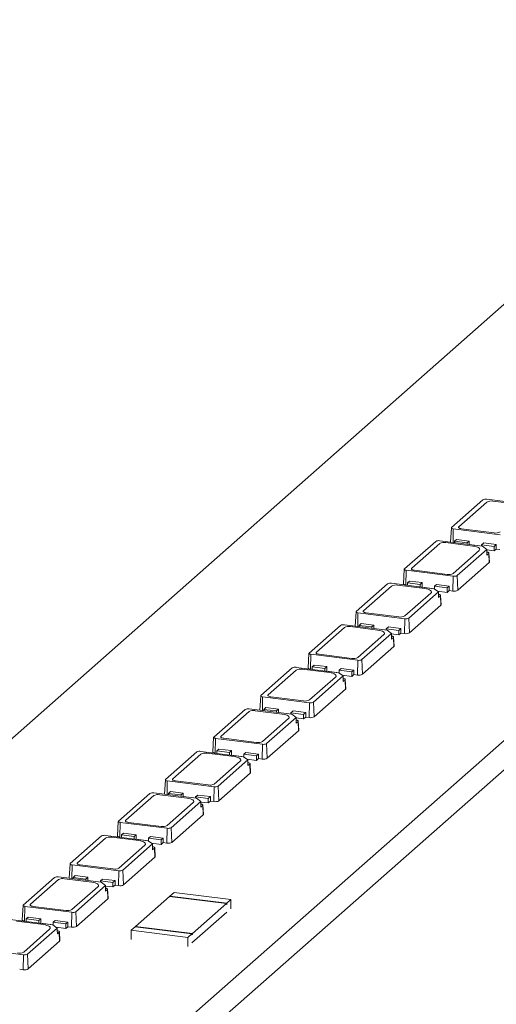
# Model space of a CAD drawing. Header units: millimetres. Extents: x -97 to 121, y 100 to 279.
# Tile 7 of 10: x 13 to 38, y 187 to 238. Entities that reach past the tile are written whole.
import ezdxf

# ---------------------------------------------------------------- set-up
doc = ezdxf.new("R2010")
doc.units = ezdxf.units.MM

msp = doc.modelspace()

# ---------------------------------------------------------------- linework, layer by layer
at = {"color": 7, "linetype": 'Continuous', "lineweight": 15}
for p, q in [((121.29, 274.39), (-74.932, 101.338)), ((121.29, 272.882), (-74.932, 99.83)), ((7.677, 196.82), (50.35, 234.455)), ((35.331, 212.032), (36.957, 213.466)), ((37.157, 213.496), (39.372, 213.217)), ((35.705, 212.074), (37.154, 213.352)), ((37.477, 213.401), (38.88, 213.224)), ((35.321, 212.015), (35.277, 211.275)), ((37.853, 211.659), (35.421, 211.965)), ((37.534, 211.754), (35.85, 211.966)), ((35.486, 211.316), (35.593, 211.409)), ((35.593, 211.409), (36.247, 211.327)), ((32.891, 209.881), (34.518, 211.315)), ((33.265, 209.922), (34.715, 211.201)), ((34.718, 211.345), (36.933, 211.066)), ((35.037, 211.249), (36.44, 211.073)), ((35.486, 211.248), (35.486, 211.316)), ((36.141, 211.233), (35.486, 211.316)), ((37.158, 210.899), (35.614, 209.537)), ((36.247, 211.327), (36.141, 211.233)), ((36.141, 211.233), (36.141, 211.166)), ((36.247, 211.152), (36.247, 211.327)), ((36.89, 211.139), (36.996, 211.232)), ((37.544, 211.056), (36.89, 211.139)), ((36.89, 211.071), (36.89, 211.139)), ((36.933, 211.066), (37.158, 210.899)), ((36.996, 211.232), (37.65, 211.15)), ((37.159, 210.788), (37.158, 210.899)), ((37.65, 211.15), (37.544, 211.056)), ((37.544, 211.056), (37.544, 210.821)), ((37.544, 210.821), (37.65, 210.914)), ((37.65, 210.914), (37.65, 211.15)), ((37.838, 210.891), (37.65, 210.914)), ((36.76, 210.836), (35.417, 209.651)), ((37.159, 210.869), (37.544, 210.821)), ((37.162, 210.604), (37.159, 210.788)), ((37.256, 210.687), (37.162, 210.604)), ((37.282, 210.212), (37.256, 210.687)), ((37.295, 210.237), (37.267, 210.708)), ((32.881, 209.863), (32.837, 209.109)), ((37.282, 210.212), (35.656, 208.778)), ((32.966, 209.046), (32.982, 209.814)), ((35.414, 209.507), (32.982, 209.814)), ((35.095, 209.603), (33.411, 209.815)), ((35.414, 209.507), (35.398, 208.739)), ((35.656, 208.778), (35.614, 209.537)), ((30.39, 207.674), (32.016, 209.109)), ((30.764, 207.716), (32.214, 208.995)), ((32.217, 209.139), (34.431, 208.86)), ((32.536, 209.043), (33.939, 208.867)), ((33.047, 209.035), (32.966, 209.046)), ((33.047, 209.164), (33.153, 209.258)), ((33.047, 209.034), (33.047, 209.164)), ((33.702, 209.082), (33.047, 209.164)), ((33.153, 209.258), (33.808, 209.175)), ((33.808, 209.175), (33.702, 209.082)), ((33.702, 209.082), (33.702, 208.952)), ((33.807, 208.939), (33.808, 208.94)), ((33.808, 208.94), (33.808, 209.175)), ((34.45, 208.859), (33.808, 208.94)), ((34.431, 208.86), (34.657, 208.693)), ((34.45, 208.987), (34.556, 209.081)), ((35.105, 208.905), (34.45, 208.987)), ((34.45, 208.846), (34.45, 208.987)), ((34.556, 209.081), (35.211, 208.998)), ((35.211, 208.998), (35.105, 208.905)), ((35.105, 208.905), (35.105, 208.669)), ((35.211, 208.763), (35.211, 208.998)), ((34.259, 208.63), (32.915, 207.445)), ((34.657, 208.693), (33.113, 207.331)), ((34.604, 208.732), (35.105, 208.669)), ((34.658, 208.582), (34.657, 208.693)), ((34.661, 208.398), (34.658, 208.582)), ((34.755, 208.481), (34.661, 208.398)), ((34.781, 208.006), (34.755, 208.481)), ((34.794, 208.031), (34.766, 208.502)), ((35.105, 208.669), (35.211, 208.763)), ((35.398, 208.739), (35.211, 208.763)), ((34.781, 208.006), (33.154, 206.572)), ((30.38, 207.657), (30.336, 206.917)), ((32.912, 207.301), (30.48, 207.608)), ((32.593, 207.397), (30.909, 207.609)), ((32.912, 207.301), (32.897, 206.533)), ((33.154, 206.572), (33.113, 207.331)), ((27.95, 205.523), (29.577, 206.957)), ((28.324, 205.565), (29.774, 206.843)), ((29.777, 206.987), (31.992, 206.708)), ((30.096, 206.892), (31.499, 206.715)), ((30.546, 206.958), (30.652, 207.052)), ((31.2, 206.876), (30.546, 206.958)), ((30.546, 206.891), (30.546, 206.958)), ((30.652, 207.052), (31.306, 206.969)), ((31.306, 206.969), (31.2, 206.876)), ((31.2, 206.876), (31.2, 206.808)), ((31.306, 206.795), (31.306, 206.969)), ((31.949, 206.781), (32.055, 206.875)), ((32.055, 206.875), (32.71, 206.792)), ((32.71, 206.792), (32.603, 206.699)), ((32.71, 206.557), (32.71, 206.792)), ((31.819, 206.479), (30.476, 205.294)), ((32.217, 206.542), (30.673, 205.18)), ((32.603, 206.699), (31.949, 206.781)), ((31.949, 206.714), (31.949, 206.781)), ((31.992, 206.708), (32.217, 206.542)), ((32.218, 206.43), (32.217, 206.542)), ((32.218, 206.512), (32.603, 206.463)), ((32.221, 206.247), (32.218, 206.43)), ((32.315, 206.329), (32.221, 206.247)), ((32.341, 205.855), (32.315, 206.329)), ((32.354, 205.88), (32.326, 206.351)), ((32.603, 206.699), (32.603, 206.463)), ((32.603, 206.463), (32.71, 206.557)), ((32.897, 206.533), (32.71, 206.557)), ((32.341, 205.855), (30.715, 204.42)), ((27.94, 205.506), (27.896, 204.752)), ((28.025, 204.688), (28.041, 205.456)), ((30.473, 205.15), (28.041, 205.456)), ((30.154, 205.245), (28.47, 205.458)), ((25.449, 203.317), (27.075, 204.751)), ((27.276, 204.781), (29.49, 204.502)), ((28.106, 204.807), (28.212, 204.9)), ((28.761, 204.724), (28.106, 204.807)), ((28.106, 204.677), (28.106, 204.807)), ((28.212, 204.9), (28.867, 204.818)), ((28.867, 204.818), (28.761, 204.724)), ((28.867, 204.582), (28.867, 204.818)), ((30.473, 205.15), (30.457, 204.382)), ((30.715, 204.42), (30.673, 205.18)), ((25.823, 203.359), (27.273, 204.637)), ((27.595, 204.686), (28.998, 204.509)), ((29.318, 204.273), (27.974, 203.088)), ((28.106, 204.678), (28.025, 204.688)), ((29.716, 204.336), (28.172, 202.974)), ((28.761, 204.724), (28.761, 204.594)), ((28.866, 204.581), (28.867, 204.582)), ((29.509, 204.501), (28.867, 204.582)), ((29.49, 204.502), (29.716, 204.336)), ((29.509, 204.63), (29.615, 204.723)), ((30.164, 204.547), (29.509, 204.63)), ((29.509, 204.489), (29.509, 204.63)), ((29.615, 204.723), (30.27, 204.641)), ((29.663, 204.375), (30.164, 204.312)), ((29.717, 204.224), (29.716, 204.336)), ((30.27, 204.641), (30.164, 204.547)), ((30.164, 204.547), (30.164, 204.312)), ((30.164, 204.312), (30.27, 204.405)), ((30.27, 204.405), (30.27, 204.641)), ((30.457, 204.382), (30.27, 204.405)), ((29.72, 204.041), (29.717, 204.224)), ((29.814, 204.123), (29.72, 204.041)), ((29.84, 203.649), (29.814, 204.123)), ((29.853, 203.674), (29.825, 204.145)), ((25.439, 203.3), (25.395, 202.56)), ((27.971, 202.944), (25.539, 203.25)), ((27.652, 203.039), (25.968, 203.252)), ((29.84, 203.649), (28.213, 202.214)), ((27.971, 202.944), (27.956, 202.176)), ((28.213, 202.214), (28.172, 202.974)), ((23.009, 201.166), (24.636, 202.6)), ((23.384, 201.208), (24.833, 202.486)), ((24.836, 202.63), (27.051, 202.351)), ((25.155, 202.534), (26.558, 202.358)), ((25.605, 202.601), (25.711, 202.694)), ((26.259, 202.518), (25.605, 202.601)), ((25.605, 202.533), (25.605, 202.601)), ((25.711, 202.694), (26.365, 202.612)), ((26.365, 202.612), (26.259, 202.518)), ((26.259, 202.518), (26.259, 202.451)), ((26.365, 202.437), (26.365, 202.612)), ((27.008, 202.424), (27.114, 202.517)), ((27.008, 202.356), (27.008, 202.424)), ((27.663, 202.341), (27.008, 202.424)), ((27.051, 202.351), (27.277, 202.184)), ((27.114, 202.517), (27.769, 202.435)), ((27.769, 202.435), (27.663, 202.341)), ((27.663, 202.341), (27.663, 202.106)), ((27.663, 202.106), (27.769, 202.199)), ((27.769, 202.199), (27.769, 202.435)), ((27.956, 202.176), (27.769, 202.199)), ((26.878, 202.121), (25.535, 200.936)), ((27.277, 202.184), (25.732, 200.823)), ((27.277, 202.073), (27.277, 202.184)), ((27.277, 202.154), (27.663, 202.106)), ((27.28, 201.889), (27.277, 202.073)), ((27.374, 201.972), (27.28, 201.889)), ((27.4, 201.497), (27.374, 201.972)), ((27.413, 201.522), (27.385, 201.993)), ((27.4, 201.497), (25.774, 200.063)), ((22.999, 201.148), (22.955, 200.394)), ((23.084, 200.331), (23.1, 201.099)), ((25.532, 200.792), (23.1, 201.099)), ((25.213, 200.888), (23.529, 201.1)), ((25.532, 200.792), (25.516, 200.024)), ((25.774, 200.063), (25.732, 200.823)), ((20.508, 198.96), (22.134, 200.394)), ((20.882, 199.001), (22.332, 200.28)), ((22.335, 200.424), (24.549, 200.145)), ((22.654, 200.328), (24.057, 200.152)), ((23.165, 200.32), (23.084, 200.331)), ((23.165, 200.449), (23.271, 200.543)), ((23.165, 200.319), (23.165, 200.449)), ((23.82, 200.367), (23.165, 200.449)), ((23.271, 200.543), (23.926, 200.46)), ((23.926, 200.46), (23.82, 200.367)), ((23.82, 200.367), (23.82, 200.237)), ((23.925, 200.224), (23.926, 200.225)), ((23.926, 200.225), (23.926, 200.46)), ((24.568, 200.144), (23.926, 200.225)), ((24.568, 200.272), (24.674, 200.366)), ((25.223, 200.19), (24.568, 200.272)), ((24.568, 200.131), (24.568, 200.272)), ((24.674, 200.366), (25.329, 200.283)), ((25.329, 200.283), (25.223, 200.19)), ((25.223, 200.19), (25.223, 199.954)), ((25.329, 200.048), (25.329, 200.283)), ((24.377, 199.915), (23.034, 198.73)), ((24.775, 199.978), (23.231, 198.616)), ((24.549, 200.145), (24.775, 199.978)), ((24.722, 200.017), (25.223, 199.954)), ((24.776, 199.867), (24.775, 199.978)), ((24.779, 199.683), (24.776, 199.867)), ((24.873, 199.766), (24.779, 199.683)), ((24.899, 199.291), (24.873, 199.766)), ((24.912, 199.316), (24.884, 199.787)), ((25.223, 199.954), (25.329, 200.048)), ((25.516, 200.024), (25.329, 200.048)), ((24.899, 199.291), (23.273, 197.857)), ((20.498, 198.942), (20.454, 198.202)), ((23.031, 198.586), (20.598, 198.893)), ((22.711, 198.682), (21.028, 198.894)), ((18.068, 196.808), (19.695, 198.242)), ((18.443, 196.85), (19.892, 198.128)), ((19.895, 198.273), (22.11, 197.994)), ((20.214, 198.177), (21.618, 198)), ((20.664, 198.243), (20.77, 198.337)), ((21.319, 198.161), (20.664, 198.243)), ((20.664, 198.176), (20.664, 198.243)), ((20.77, 198.337), (21.425, 198.254)), ((21.425, 198.254), (21.319, 198.161)), ((21.319, 198.161), (21.319, 198.093)), ((21.425, 198.08), (21.425, 198.254)), ((22.067, 198.066), (22.173, 198.16)), ((22.173, 198.16), (22.828, 198.077)), ((23.031, 198.586), (23.015, 197.818)), ((23.273, 197.857), (23.231, 198.616)), ((21.938, 197.764), (20.594, 196.579)), ((22.336, 197.827), (20.791, 196.465)), ((22.067, 197.999), (22.067, 198.066)), ((22.722, 197.984), (22.067, 198.066)), ((22.11, 197.994), (22.336, 197.827)), ((22.336, 197.715), (22.336, 197.827)), ((22.336, 197.797), (22.722, 197.748)), ((22.339, 197.532), (22.336, 197.715)), ((22.433, 197.615), (22.339, 197.532)), ((22.459, 197.14), (22.433, 197.615)), ((22.472, 197.165), (22.444, 197.636)), ((22.828, 198.077), (22.722, 197.984)), ((22.722, 197.984), (22.722, 197.748)), ((22.722, 197.748), (22.828, 197.842)), ((22.828, 197.842), (22.828, 198.077)), ((23.015, 197.818), (22.828, 197.842)), ((22.459, 197.14), (20.833, 195.706)), ((18.058, 196.791), (18.014, 196.037)), ((18.143, 195.973), (18.159, 196.741)), ((20.591, 196.435), (18.159, 196.741)), ((20.272, 196.53), (18.588, 196.743)), ((18.224, 196.092), (18.33, 196.185)), ((18.224, 195.962), (18.224, 196.092)), ((18.879, 196.009), (18.224, 196.092)), ((18.33, 196.185), (18.985, 196.103)), ((18.985, 196.103), (18.879, 196.009)), ((18.985, 195.867), (18.985, 196.103)), ((20.591, 196.435), (20.575, 195.667)), ((20.833, 195.706), (20.791, 196.465)), ((15.567, 194.602), (17.193, 196.036)), ((15.941, 194.644), (17.391, 195.922)), ((17.394, 196.067), (19.609, 195.787)), ((17.713, 195.971), (19.116, 195.794)), ((19.436, 195.558), (18.093, 194.373)), ((18.224, 195.963), (18.143, 195.973)), ((19.834, 195.621), (18.29, 194.259)), ((18.879, 196.009), (18.879, 195.879)), ((18.984, 195.866), (18.985, 195.867)), ((19.627, 195.786), (18.985, 195.867)), ((19.609, 195.787), (19.834, 195.621)), ((19.627, 195.915), (19.733, 196.009)), ((19.627, 195.774), (19.627, 195.915)), ((20.282, 195.832), (19.627, 195.915)), ((19.733, 196.009), (20.388, 195.926)), ((19.781, 195.66), (20.282, 195.597)), ((19.835, 195.509), (19.834, 195.621)), ((20.388, 195.926), (20.282, 195.832)), ((20.282, 195.832), (20.282, 195.597)), ((20.282, 195.597), (20.388, 195.69)), ((20.388, 195.69), (20.388, 195.926)), ((20.575, 195.667), (20.388, 195.69)), ((19.838, 195.326), (19.835, 195.509)), ((19.932, 195.409), (19.838, 195.326)), ((19.958, 194.934), (19.932, 195.409)), ((19.971, 194.959), (19.943, 195.43)), ((15.557, 194.585), (15.513, 193.845)), ((17.77, 194.324), (16.087, 194.537)), ((19.958, 194.934), (18.332, 193.5)), ((18.09, 194.229), (15.658, 194.535)), ((18.09, 194.229), (18.074, 193.461)), ((18.332, 193.5), (18.29, 194.259)), ((13.128, 192.451), (14.754, 193.885)), ((13.502, 192.493), (14.951, 193.771)), ((14.954, 193.915), (17.169, 193.636)), ((15.274, 193.819), (16.677, 193.643)), ((15.723, 193.886), (15.829, 193.979)), ((15.723, 193.818), (15.723, 193.886)), ((16.378, 193.803), (15.723, 193.886)), ((15.829, 193.979), (16.484, 193.897)), ((16.484, 193.897), (16.378, 193.803)), ((16.378, 193.803), (16.378, 193.736)), ((16.484, 193.722), (16.484, 193.897)), ((17.126, 193.709), (17.232, 193.802)), ((17.781, 193.626), (17.126, 193.709)), ((17.126, 193.641), (17.126, 193.709)), ((17.169, 193.636), (17.395, 193.469)), ((17.232, 193.802), (17.887, 193.72)), ((17.887, 193.72), (17.781, 193.626)), ((17.781, 193.626), (17.781, 193.391)), ((17.887, 193.484), (17.887, 193.72)), ((16.997, 193.406), (15.653, 192.222)), ((17.395, 193.469), (15.85, 192.108)), ((17.395, 193.358), (17.395, 193.469)), ((17.395, 193.439), (17.781, 193.391)), ((17.398, 193.174), (17.395, 193.358)), ((17.492, 193.257), (17.398, 193.174)), ((17.518, 192.782), (17.492, 193.257)), ((17.531, 192.807), (17.504, 193.278)), ((17.781, 193.391), (17.887, 193.484)), ((18.074, 193.461), (17.887, 193.484)), ((20.946, 193.107), (20.734, 192.92)), ((23.892, 192.736), (20.946, 193.107)), ((17.518, 192.782), (15.892, 191.348)), ((18.948, 191.345), (20.716, 192.904)), ((23.662, 192.533), (20.716, 192.904)), ((20.734, 192.92), (23.68, 192.549)), ((20.734, 192.902), (20.734, 192.92)), ((21.895, 190.974), (23.662, 192.533)), ((23.662, 192.486), (23.662, 192.533)), ((23.68, 192.502), (23.662, 192.504)), ((23.662, 192.486), (23.68, 192.502)), ((23.68, 192.549), (23.892, 192.736)), ((23.68, 192.549), (23.68, 192.502)), ((23.892, 192.264), (23.892, 192.736)), ((13.118, 192.433), (13.073, 191.679)), ((13.202, 191.616), (13.218, 192.384)), ((15.65, 192.077), (13.218, 192.384)), ((15.331, 192.173), (13.647, 192.385)), ((15.65, 192.077), (15.634, 191.309)), ((15.892, 191.348), (15.85, 192.108)), ((21.877, 190.487), (23.68, 192.077)), ((12.453, 191.709), (14.668, 191.43)), ((12.772, 191.613), (14.175, 191.437)), ((13.283, 191.605), (13.202, 191.616)), ((13.283, 191.734), (13.389, 191.828)), ((13.938, 191.652), (13.283, 191.734)), ((13.283, 191.604), (13.283, 191.734)), ((13.389, 191.828), (14.044, 191.745)), ((14.044, 191.745), (13.938, 191.652)), ((13.938, 191.652), (13.938, 191.522)), ((14.043, 191.509), (14.044, 191.51)), ((14.044, 191.51), (14.044, 191.745)), ((14.686, 191.429), (14.044, 191.51)), ((14.686, 191.558), (14.792, 191.651)), ((15.341, 191.475), (14.686, 191.558)), ((14.686, 191.416), (14.686, 191.558)), ((14.792, 191.651), (15.447, 191.569)), ((15.447, 191.569), (15.341, 191.475)), ((15.341, 191.475), (15.341, 191.239)), ((15.447, 191.333), (15.447, 191.569)), ((14.495, 191.2), (13.152, 190.015)), ((14.893, 191.263), (13.349, 189.902)), ((14.668, 191.43), (14.893, 191.263)), ((14.841, 191.302), (15.341, 191.239)), ((14.894, 191.152), (14.893, 191.263)), ((14.897, 190.968), (14.894, 191.152)), ((14.991, 191.051), (14.897, 190.968)), ((15.017, 190.576), (14.991, 191.051)), ((15.03, 190.601), (15.002, 191.072)), ((15.341, 191.239), (15.447, 191.333)), ((15.634, 191.309), (15.447, 191.333)), ((18.93, 191.33), (18.718, 191.143)), ((18.718, 191.143), (18.718, 190.671)), ((21.665, 190.771), (18.718, 191.143)), ((21.877, 190.959), (18.93, 191.33)), ((18.948, 191.345), (21.895, 190.974)), ((18.948, 191.328), (18.948, 191.345)), ((21.895, 190.974), (21.895, 190.927)), ((15.017, 190.576), (13.391, 189.142)), ((21.665, 190.771), (21.877, 190.959)), ((21.665, 190.3), (21.665, 190.771)), ((21.877, 190.911), (21.877, 190.959)), ((21.895, 190.927), (21.877, 190.929)), ((21.877, 190.911), (21.895, 190.927)), ((13.149, 189.871), (10.717, 190.178)), ((13.149, 189.871), (13.133, 189.103)), ((13.391, 189.142), (13.349, 189.902)), ((13.133, 189.103), (12.946, 189.127))]:
    msp.add_line(p, q, dxfattribs=at)
at = {"color": 8, "linetype": 'Continuous', "lineweight": 15}
for p, q in [((35.407, 211.258), (35.421, 211.965)), ((30.466, 206.901), (30.48, 207.608)), ((25.525, 202.543), (25.539, 203.25)), ((20.584, 198.186), (20.598, 198.893)), ((15.643, 193.828), (15.658, 194.535))]:
    msp.add_line(p, q, dxfattribs=at)
at = {"color": 7, "linetype": 'Continuous', "lineweight": 15, "flags": 128}
for points in [[(35.421, 211.965), (35.394, 211.97), (35.37, 211.976), (35.35, 211.984), (35.334, 211.992), (35.325, 212.002), (35.321, 212.012), (35.323, 212.022), (35.331, 212.032)], [(35.85, 211.966), (35.806, 211.974), (35.768, 211.984), (35.735, 211.996), (35.711, 212.01), (35.695, 212.026), (35.689, 212.042), (35.692, 212.058), (35.705, 212.074)], [(36.44, 211.073), (36.537, 211.057), (36.622, 211.035), (36.693, 211.008), (36.747, 210.977), (36.782, 210.942), (36.796, 210.907), (36.788, 210.871), (36.76, 210.836)], [(37.159, 210.76), (37.186, 210.756), (37.213, 210.749), (37.235, 210.741), (37.252, 210.731), (37.263, 210.72), (37.267, 210.709), (37.265, 210.698), (37.256, 210.687)], [(32.982, 209.814), (32.954, 209.818), (32.93, 209.824), (32.91, 209.832), (32.895, 209.841), (32.885, 209.85), (32.881, 209.861), (32.883, 209.871), (32.891, 209.881)], [(33.411, 209.815), (33.367, 209.822), (33.328, 209.832), (33.296, 209.845), (33.271, 209.859), (33.256, 209.874), (33.249, 209.89), (33.253, 209.907), (33.265, 209.922)], [(37.295, 210.237), (37.292, 210.225), (37.282, 210.212)], [(32.966, 209.046), (32.931, 209.051), (32.9, 209.059), (32.874, 209.069), (32.854, 209.081), (32.842, 209.093), (32.837, 209.106), (32.837, 209.109)], [(33.939, 208.867), (34.036, 208.851), (34.121, 208.829), (34.192, 208.802), (34.246, 208.77), (34.28, 208.736), (34.294, 208.701), (34.287, 208.665), (34.259, 208.63)], [(34.658, 208.554), (34.685, 208.55), (34.712, 208.543), (34.734, 208.535), (34.751, 208.525), (34.761, 208.514), (34.766, 208.503), (34.763, 208.492), (34.755, 208.481)], [(34.794, 208.031), (34.791, 208.019), (34.781, 208.006)], [(30.48, 207.608), (30.453, 207.612), (30.429, 207.618), (30.409, 207.626), (30.394, 207.635), (30.384, 207.644), (30.38, 207.655), (30.382, 207.665), (30.39, 207.674)], [(30.909, 207.609), (30.865, 207.616), (30.827, 207.626), (30.794, 207.639), (30.77, 207.653), (30.754, 207.668), (30.748, 207.684), (30.751, 207.701), (30.764, 207.716)], [(31.499, 206.715), (31.596, 206.699), (31.681, 206.677), (31.752, 206.65), (31.806, 206.619), (31.841, 206.585), (31.855, 206.549), (31.847, 206.513), (31.819, 206.479)], [(32.219, 206.403), (32.245, 206.398), (32.272, 206.392), (32.294, 206.383), (32.311, 206.373), (32.322, 206.363), (32.326, 206.352), (32.324, 206.34), (32.315, 206.329)], [(32.354, 205.88), (32.351, 205.867), (32.341, 205.855)], [(28.041, 205.456), (28.013, 205.461), (27.989, 205.467), (27.969, 205.475), (27.954, 205.483), (27.944, 205.493), (27.94, 205.503), (27.942, 205.513), (27.95, 205.523)], [(28.47, 205.458), (28.426, 205.465), (28.387, 205.475), (28.355, 205.487), (28.33, 205.501), (28.315, 205.517), (28.308, 205.533), (28.312, 205.549), (28.324, 205.565)], [(28.025, 204.688), (27.99, 204.694), (27.959, 204.702), (27.933, 204.712), (27.913, 204.723), (27.901, 204.735), (27.896, 204.748), (27.896, 204.752)], [(28.998, 204.509), (29.095, 204.493), (29.18, 204.471), (29.251, 204.444), (29.305, 204.413), (29.339, 204.379), (29.353, 204.343), (29.346, 204.307), (29.318, 204.273)], [(29.717, 204.197), (29.744, 204.192), (29.771, 204.186), (29.793, 204.177), (29.81, 204.167), (29.82, 204.157), (29.825, 204.146), (29.823, 204.134), (29.814, 204.123)], [(25.539, 203.25), (25.512, 203.255), (25.488, 203.261), (25.468, 203.269), (25.453, 203.277), (25.443, 203.287), (25.439, 203.297), (25.441, 203.307), (25.449, 203.317)], [(25.968, 203.252), (25.925, 203.259), (25.886, 203.269), (25.853, 203.281), (25.829, 203.295), (25.813, 203.311), (25.807, 203.327), (25.81, 203.343), (25.823, 203.359)], [(29.853, 203.674), (29.85, 203.661), (29.84, 203.649)], [(26.558, 202.358), (26.655, 202.342), (26.741, 202.32), (26.812, 202.293), (26.865, 202.262), (26.9, 202.228), (26.914, 202.192), (26.907, 202.156), (26.878, 202.121)], [(27.278, 202.046), (27.304, 202.041), (27.331, 202.034), (27.353, 202.026), (27.37, 202.016), (27.381, 202.005), (27.385, 201.994), (27.383, 201.983), (27.374, 201.972)], [(23.529, 201.1), (23.485, 201.107), (23.446, 201.117), (23.414, 201.13), (23.39, 201.144), (23.374, 201.159), (23.367, 201.175), (23.371, 201.192), (23.384, 201.208)], [(27.413, 201.522), (27.411, 201.51), (27.4, 201.497)], [(23.1, 201.099), (23.073, 201.103), (23.048, 201.109), (23.028, 201.117), (23.013, 201.126), (23.003, 201.136), (22.999, 201.146), (23.001, 201.156), (23.009, 201.166)], [(23.084, 200.331), (23.049, 200.336), (23.018, 200.344), (22.992, 200.354), (22.973, 200.366), (22.96, 200.378), (22.955, 200.391), (22.955, 200.394)], [(24.057, 200.152), (24.154, 200.136), (24.239, 200.114), (24.31, 200.087), (24.364, 200.056), (24.398, 200.021), (24.412, 199.986), (24.405, 199.95), (24.377, 199.915)], [(24.776, 199.839), (24.803, 199.835), (24.83, 199.828), (24.852, 199.82), (24.869, 199.81), (24.88, 199.799), (24.884, 199.788), (24.882, 199.777), (24.873, 199.766)], [(24.912, 199.316), (24.909, 199.304), (24.899, 199.291)], [(20.598, 198.893), (20.571, 198.897), (20.547, 198.903), (20.527, 198.911), (20.512, 198.92), (20.502, 198.93), (20.498, 198.94), (20.5, 198.95), (20.508, 198.96)], [(21.028, 198.894), (20.984, 198.901), (20.945, 198.911), (20.913, 198.924), (20.888, 198.938), (20.872, 198.953), (20.866, 198.969), (20.869, 198.986), (20.882, 199.001)], [(21.618, 198), (21.714, 197.984), (21.8, 197.962), (21.871, 197.935), (21.924, 197.904), (21.959, 197.87), (21.973, 197.834), (21.966, 197.799), (21.938, 197.764)], [(22.337, 197.688), (22.363, 197.684), (22.39, 197.677), (22.412, 197.668), (22.429, 197.658), (22.44, 197.648), (22.444, 197.637), (22.442, 197.625), (22.433, 197.615)], [(22.472, 197.165), (22.47, 197.152), (22.459, 197.14)], [(18.159, 196.741), (18.132, 196.746), (18.107, 196.752), (18.087, 196.76), (18.072, 196.768), (18.062, 196.778), (18.059, 196.788), (18.061, 196.798), (18.068, 196.808)], [(18.588, 196.743), (18.544, 196.75), (18.505, 196.76), (18.473, 196.772), (18.449, 196.786), (18.433, 196.802), (18.427, 196.818), (18.43, 196.834), (18.443, 196.85)], [(18.143, 195.973), (18.108, 195.979), (18.077, 195.987), (18.051, 195.997), (18.032, 196.008), (18.019, 196.02), (18.014, 196.033), (18.014, 196.037)], [(19.116, 195.794), (19.213, 195.778), (19.298, 195.756), (19.369, 195.729), (19.423, 195.698), (19.457, 195.664), (19.471, 195.628), (19.464, 195.593), (19.436, 195.558)], [(19.835, 195.482), (19.862, 195.477), (19.889, 195.471), (19.911, 195.462), (19.928, 195.452), (19.939, 195.442), (19.943, 195.431), (19.941, 195.419), (19.932, 195.409)], [(15.658, 194.535), (15.63, 194.54), (15.606, 194.546), (15.586, 194.554), (15.571, 194.562), (15.561, 194.572), (15.557, 194.582), (15.559, 194.592), (15.567, 194.602)], [(16.087, 194.537), (16.043, 194.544), (16.004, 194.554), (15.972, 194.566), (15.947, 194.58), (15.932, 194.596), (15.925, 194.612), (15.928, 194.628), (15.941, 194.644)], [(19.971, 194.959), (19.968, 194.946), (19.958, 194.934)], [(16.677, 193.643), (16.773, 193.627), (16.859, 193.605), (16.93, 193.578), (16.983, 193.547), (17.018, 193.513), (17.032, 193.477), (17.025, 193.441), (16.997, 193.406)], [(17.396, 193.331), (17.423, 193.326), (17.449, 193.319), (17.471, 193.311), (17.488, 193.301), (17.499, 193.29), (17.503, 193.279), (17.501, 193.268), (17.492, 193.257)], [(17.531, 192.807), (17.529, 192.795), (17.518, 192.782)], [(13.218, 192.384), (13.191, 192.388), (13.167, 192.395), (13.147, 192.402), (13.131, 192.411), (13.122, 192.421), (13.118, 192.431), (13.12, 192.441), (13.128, 192.451)], [(13.647, 192.385), (13.603, 192.392), (13.564, 192.402), (13.532, 192.415), (13.508, 192.429), (13.492, 192.444), (13.486, 192.46), (13.489, 192.477), (13.502, 192.493)], [(13.202, 191.616), (13.167, 191.621), (13.136, 191.629), (13.11, 191.639), (13.091, 191.651), (13.078, 191.663), (13.073, 191.676), (13.073, 191.679)], [(14.175, 191.437), (14.272, 191.421), (14.357, 191.399), (14.428, 191.372), (14.482, 191.341), (14.517, 191.307), (14.531, 191.271), (14.523, 191.235), (14.495, 191.2)], [(14.894, 191.125), (14.921, 191.12), (14.948, 191.113), (14.97, 191.105), (14.987, 191.095), (14.998, 191.084), (15.002, 191.073), (15, 191.062), (14.991, 191.051)], [(15.03, 190.601), (15.027, 190.589), (15.017, 190.576)]]:
    msp.add_lwpolyline(points, dxfattribs=at)
at = {"color": 7, "linetype": 'Continuous', "lineweight": 15}
for centre, radius, start, end in [((37.1, 213.196), 0.306, 79.2261, 117.8883), ((37.385, 212.917), 0.492, 79.2261, 117.8883), ((37.626, 212.238), 0.492, 259.2261, 297.8883), ((34.661, 211.044), 0.306, 79.2261, 117.8883), ((34.945, 210.766), 0.492, 79.2261, 117.8883), ((35.187, 210.086), 0.492, 259.2261, 297.8883), ((35.471, 209.808), 0.306, 259.2261, 297.8883), ((32.159, 208.838), 0.306, 79.2261, 117.8883), ((32.444, 208.56), 0.492, 79.2261, 117.8883), ((35.472, 209.126), 0.394, 259.2261, 297.8883), ((32.685, 207.88), 0.492, 259.2261, 297.8883), ((32.97, 207.602), 0.306, 259.2261, 297.8883), ((29.72, 206.687), 0.306, 79.2261, 117.8883), ((30.004, 206.408), 0.492, 79.2261, 117.8883), ((32.97, 206.92), 0.394, 259.2261, 297.8883), ((30.246, 205.729), 0.492, 259.2261, 297.8883), ((27.218, 204.481), 0.306, 79.2261, 117.8883), ((30.53, 205.45), 0.306, 259.2261, 297.8883), ((27.503, 204.202), 0.492, 79.2261, 117.8883), ((30.531, 204.769), 0.394, 259.2261, 297.8883), ((27.744, 203.523), 0.492, 259.2261, 297.8883), ((28.029, 203.244), 0.306, 259.2261, 297.8883), ((24.779, 202.329), 0.306, 79.2261, 117.8883), ((25.063, 202.051), 0.492, 79.2261, 117.8883), ((28.029, 202.563), 0.394, 259.2261, 297.8883), ((25.305, 201.372), 0.492, 259.2261, 297.8883), ((25.589, 201.093), 0.306, 259.2261, 297.8883), ((22.278, 200.123), 0.306, 79.2261, 117.8883), ((22.562, 199.845), 0.492, 79.2261, 117.8883), ((25.59, 200.411), 0.394, 259.2261, 297.8883), ((22.803, 199.165), 0.492, 259.2261, 297.8883), ((19.838, 197.972), 0.306, 79.2261, 117.8883), ((20.122, 197.693), 0.492, 79.2261, 117.8883), ((23.088, 198.887), 0.306, 259.2261, 297.8883), ((23.088, 198.205), 0.394, 259.2261, 297.8883), ((20.364, 197.014), 0.492, 259.2261, 297.8883), ((17.337, 195.766), 0.306, 79.2261, 117.8883), ((20.648, 196.736), 0.306, 259.2261, 297.8883), ((17.621, 195.487), 0.492, 79.2261, 117.8883), ((20.649, 196.054), 0.394, 259.2261, 297.8883), ((17.862, 194.808), 0.492, 259.2261, 297.8883), ((18.147, 194.53), 0.306, 259.2261, 297.8883), ((14.897, 193.614), 0.306, 79.2261, 117.8883), ((15.181, 193.336), 0.492, 79.2261, 117.8883), ((18.147, 193.848), 0.394, 259.2261, 297.8883), ((15.423, 192.657), 0.492, 259.2261, 297.8883), ((15.707, 192.378), 0.306, 259.2261, 297.8883), ((15.708, 191.696), 0.394, 259.2261, 297.8883), ((12.922, 190.451), 0.492, 259.2261, 297.8883), ((13.206, 190.172), 0.306, 259.2261, 297.8883), ((13.207, 189.49), 0.394, 259.2261, 297.8883)]:
    msp.add_arc(centre, radius, start, end, dxfattribs=at)

doc.saveas('drawing.dxf')
